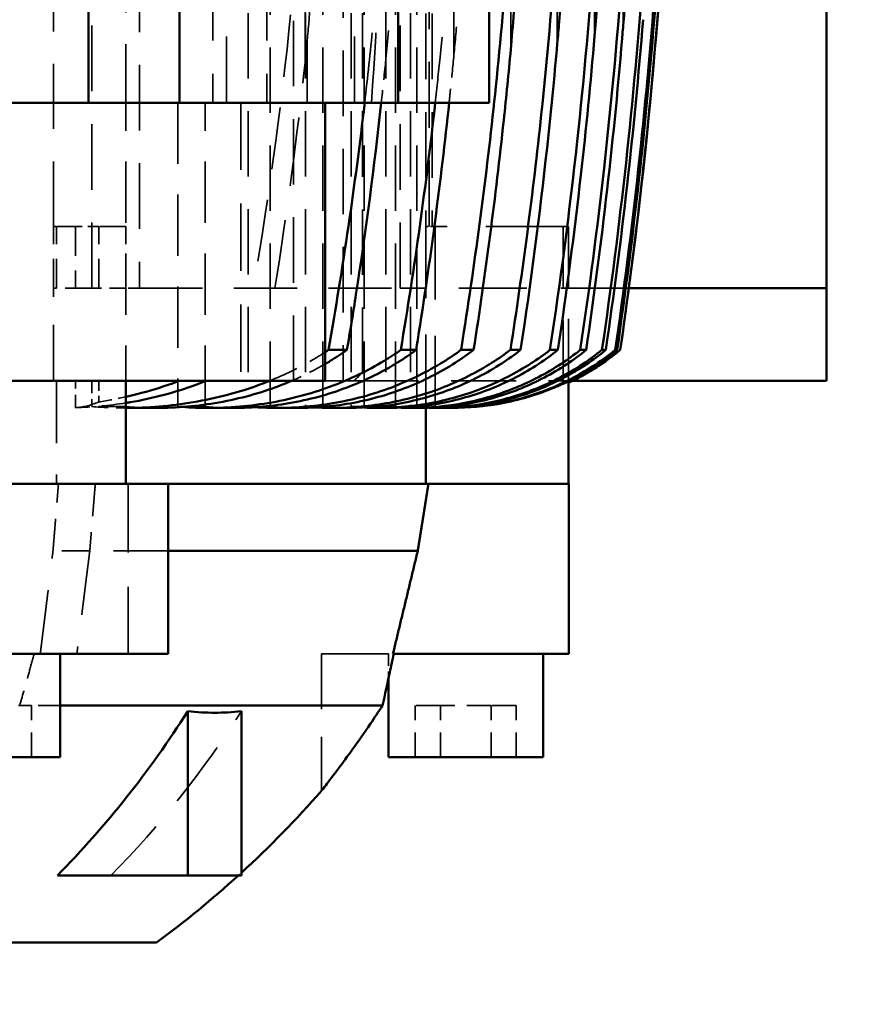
# Model space of a CAD drawing. Header units: millimetres. Extents: x -34725 to 178350, y -13707 to 126150.
# Tile 142 of 256: x 45439 to 45605, y 8165 to 8356. Entities that reach past the tile are written whole.
import ezdxf

# ---------------------------------------------------------------- set-up
doc = ezdxf.new("R2010")
doc.units = ezdxf.units.MM
doc.linetypes.add('DASHED', pattern=[0.75, 0.5, -0.25])
doc.layers.get('Defpoints').update_dxf_attribs({"linetype": 'CONTINUOUS'})
for name, color, linetype, lineweight in [('AM_0', 7, 'CONTINUOUS', 50), ('AM_5', 3, 'CONTINUOUS', 25), ('P-AM_0', 7, 'CONTINUOUS', 50), ('Sichtbar (ISO)', 7, 'CONTINUOUS', 50), ('Verdeckt (ISO)', 7, 'DASHED', 35)]:
    doc.layers.add(name, color=color, linetype=linetype, lineweight=lineweight)
doc.styles.get("Standard").update_dxf_attribs({"font": 'isocp.shx'})
doc.dimstyles.new('AM_ISO', dxfattribs={"dimtxt": 3.5, "dimasz": 2.5, "dimexe": 2, "dimexo": 1, "dimgap": 0.6, "dimtad": 1, "dimdsep": 46, "dimtxsty": 'Standard', "dimcen": 0, "dimclrd": 256, "dimclre": 256, "dimclrt": 2, "dimadec": 0, "dimazin": 2, "dimtp": 0.1, "dimtm": 0.1, "dimtfac": 0.71, "dimtmove": 0, "dimatfit": 3, "dimfxl": 1, "dimtfill": 1, "dimtfillclr": 256, "dimlwd": -1, "dimlwe": -1, "dimarcsym": 0})

# ---------------------------------------------------------------- blocks, each defined once
blk = doc.blocks.new('*D66')
at = {"layer": 'AM_5', "transparency": 16777216}
for p, q in [((42676.9, 5358.19), (42676.9, 9633.73)), ((49596.9, 4508.19), (49596.9, 9633.73)), ((43051.9, 9333.73), (49221.9, 9333.73))]:
    blk.add_line(p, q, dxfattribs=at)
for points in [[(43051.9, 9396.23), (43051.9, 9271.23), (42676.9, 9333.73)], [(49221.9, 9396.23), (49221.9, 9271.23), (49596.9, 9333.73)]]:
    blk.add_solid(points, dxfattribs=at)
at = {"layer": 'Defpoints', "color": 0, "transparency": 16777216}
for p in [(49596.9, 9333.73), (42676.9, 5208.19), (49596.9, 4358.19)]:
    blk.add_point(p, dxfattribs=at)
at = {"layer": 'AM_5', "color": 2, "transparency": 16777216, "insert": (47122.13, 9817.38), "char_height": 525, "attachment_point": 5, "bg_fill": 3, "box_fill_scale": 1.1, "bg_fill_color": 256, "bg_fill_true_color": 13158600, "bg_fill_transparency": 0}
blk.add_mtext('6920', dxfattribs=at)
blk = doc.blocks.new('A$C5cacc3fa')
at = {"layer": 'Sichtbar (ISO)'}
for p, q in [((-1547.33, -2628.79), (-1547.33, -2108.79)), ((-1438.33, -2661.53), (-1438.33, -2576.68)), ((-1511.33, -2580.06), (-1511.33, -2610.06)), ((-1384.33, -2580.21), (-1384.33, -2615.57)), ((-1491.33, -2595.72), (-1491.33, -2630.47)), ((-1458.33, -2595.72), (-1458.33, -2630.47)), ((-1534.33, -2634.86), (-1534.33, -2609.56)), ((-1491.33, -2610.06), (-1511.33, -2610.06)), ((-1501.33, -2672.66), (-1501.33, -2610.06)), ((-1384.33, -2615.57), (-1354.33, -2615.57)), ((-1384.33, -2633.25), (-1384.33, -2615.57)), ((-1458.33, -2622.85), (-1438.33, -2622.85)), ((-1443.57, -2622.85), (-1443.57, -2628.7)), ((-1491.33, -2631.05), (-1491.33, -2630.47)), ((-1458.33, -2631.05), (-1491.33, -2631.05)), ((-1471.33, -2679.48), (-1471.33, -2631.05)), ((-1458.33, -2630.47), (-1458.33, -2631.05)), ((-1458.33, -2681.54), (-1458.33, -2631.05)), ((-1354.33, -2633.25), (-1384.33, -2633.25)), ((-1384.33, -2633.25), (-1384.33, -2675.67)), ((-1502.43, -2634.86), (-1534.33, -2634.86)), ((-1534.33, -2634.86), (-1534.33, -2645.25)), ((-1443.57, -2638.85), (-1443.57, -2643.79)), ((-1534.33, -2645.25), (-1502.43, -2645.25)), ((-1443.57, -2652.22), (-1443.57, -2656.2)), ((-1438.33, -2661.53), (-1384.33, -2661.53)), ((-1432.33, -2665.75), (-1432.33, -2662.15)), ((-1443.57, -2663.1), (-1443.57, -2666.25)), ((-1443.57, -2671.75), (-1443.57, -2674.19)), ((-1511.33, -2673.79), (-1511.33, -2703.79)), ((-1496.13, -2673.79), (-1511.33, -2673.79)), ((-1491.33, -2674.66), (-1491.33, -2707.31)), ((-1432.33, -2679.18), (-1432.33, -2676.18)), ((-1384.33, -2675.67), (-1354.33, -2675.67)), ((-1384.33, -2675.67), (-1384.33, -2693.35)), ((-1443.57, -2678.38), (-1443.57, -2680.15)), ((-1458.33, -2681.04), (-1443.56, -2681.04)), ((-1458.33, -2681.54), (-1458.33, -2707.31)), ((-1443.57, -2683.11), (-1443.57, -2684.27)), ((-1443.57, -2686.02), (-1443.57, -2686.09)), ((-1432.33, -2690.33), (-1432.33, -2687.87)), ((-1384.33, -2693.35), (-1354.33, -2693.35)), ((-1432.33, -2699.44), (-1432.33, -2697.46)), ((-1491.33, -2703.79), (-1511.33, -2703.79)), ((-1432.33, -2706.69), (-1432.33, -2705.14)), ((-1491.33, -2708.79), (-1491.33, -2707.31)), ((-1458.33, -2707.31), (-1458.33, -2708.79)), ((-1458.33, -2708.79), (-1491.33, -2708.79)), ((-1458.33, -2708.74), (-1438.4, -2708.74)), ((-1438.33, -2709.49), (-1438.33, -2758.79)), ((-1432.33, -2712.17), (-1432.33, -2711.03)), ((-1432.33, -2715.98), (-1432.33, -2715.23)), ((-1432.33, -2718.17), (-1432.33, -2717.8)), ((-1432.33, -2718.79), (-1432.33, -2718.78)), ((-1420.33, -2758.79), (-1420.33, -2720.46)), ((-1420.33, -2758.79), (-1438.33, -2758.79)), ((-1354.33, -2758.79), (-1420.33, -2758.79))]:
    blk.add_line(p, q, dxfattribs=at)
for centre, radius, start, end in [((-1386.29, -2510.19), 200, 216.3718, 222.2528), ((-1386.29, -2510.19), 200, 222.4782, 228.8529), ((-1393.57, -2687.2), 50, 205.5159, 219.1802), ((-1288.7, -1729.16), 1000, 261.74227, 266.23719)]:
    blk.add_arc(centre, radius, start, end, dxfattribs=at)
for centre, major_axis, ratio, start_param, end_param in [((-1386.15, -2489.38), (200.12, 0.54), 0.892867, 3.876238, 4.089934), ((-1291.57, -1802.99), (952.53, -39.52), 0.964607, 4.604185, 4.670098), ((-1289.91, -1805.02), (952.45, -17.64), 0.966525, 4.580221, 4.657172), ((-1288.94, -1748.11), (987.33, -12.82), 0.990744, 4.579518, 4.644874), ((-1288.8, -1757.05), (982.95, -4.2), 0.98801, 4.570076, 4.642083), ((-1288.7, -1729.45), (-999.71, 0), 0.999383, 1.42663, 1.49306)]:
    blk.add_ellipse(centre, major_axis=major_axis, ratio=ratio, start_param=start_param, end_param=end_param, dxfattribs=at)
for points, knots in [([(-1443.57, -2622.85), (-1443.56, -2626.98), (-1443.22, -2631.48), (-1442.09, -2638.17), (-1441.6, -2640.41), (-1440.45, -2644.75), (-1439.78, -2646.85), (-1438.83, -2649.45), (-1438.59, -2650.08), (-1438.33, -2650.71)], [25.999518, 25.999518, 25.999518, 25.999518, 27.234075, 27.234075, 27.864506, 27.864506, 28.494936, 28.494936, 28.694616, 28.694616, 28.694616, 28.694616]), ([(-1438.33, -2638.38), (-1438.59, -2637.72), (-1438.84, -2637.08), (-1439.8, -2634.48), (-1440.46, -2632.41), (-1441.61, -2628.11), (-1442.09, -2625.88), (-1442.52, -2623.38), (-1442.56, -2623.11), (-1442.6, -2622.85)], [5.590555, 5.590555, 5.590555, 5.590555, 5.795378, 5.795378, 6.420063, 6.420063, 7.044748, 7.044748, 7.118499, 7.118499, 7.118499, 7.118499]), ([(-1441.41, -2622.85), (-1441.25, -2623.56), (-1441.08, -2624.26), (-1440.29, -2627.37), (-1439.58, -2629.7), (-1438.65, -2632.32), (-1438.49, -2632.76), (-1438.33, -2633.2)], [-6.787308, -6.787308, -6.787308, -6.787308, -6.585133, -6.585133, -5.887451, -5.887451, -5.749916, -5.749916, -5.749916, -5.749916]), ([(-1438.33, -2654.98), (-1438.67, -2654.19), (-1438.98, -2653.41), (-1439.96, -2650.85), (-1440.59, -2648.94), (-1441.68, -2644.98), (-1442.14, -2642.94), (-1443.24, -2636.75), (-1443.57, -2632.54), (-1443.57, -2628.7)], [5.481728, 5.481728, 5.481728, 5.481728, 5.728703, 5.728703, 6.305019, 6.305019, 6.881335, 6.881335, 8.033967, 8.033967, 8.033967, 8.033967]), ([(-1502.43, -2634.86), (-1502.64, -2636.63), (-1502.74, -2638.37), (-1502.74, -2640.06), (-1502.74, -2641.75), (-1502.64, -2643.48), (-1502.43, -2645.25)], [79.909855, 79.909855, 79.909855, 79.909855, 81.032581, 81.032581, 81.032581, 82.155307, 82.155307, 82.155307, 82.155307]), ([(-1443.39, -2633.74), (-1443.51, -2635.49), (-1443.57, -2637.2), (-1443.57, -2642.73), (-1443.24, -2646.98), (-1442.14, -2653.23), (-1441.67, -2655.3), (-1440.57, -2659.3), (-1439.94, -2661.23), (-1438.02, -2666.29), (-1436.39, -2669.73), (-1433.76, -2674.07), (-1433.06, -2675.14), (-1432.33, -2676.18)], [24.315911, 24.315911, 24.315911, 24.315911, 24.811305, 24.811305, 25.975779, 25.975779, 26.558017, 26.558017, 27.140254, 27.140254, 28.181897, 28.181897, 28.534964, 28.534964, 28.534964, 28.534964]), ([(-1432.33, -2679.18), (-1433.14, -2678.07), (-1433.92, -2676.92), (-1436.59, -2672.65), (-1438.2, -2669.35), (-1440.07, -2664.56), (-1440.68, -2662.77), (-1441.74, -2659.06), (-1442.18, -2657.15), (-1443.25, -2651.34), (-1443.57, -2647.4), (-1443.57, -2643.79)], [4.291323, 4.291323, 4.291323, 4.291323, 4.673366, 4.673366, 5.677236, 5.677236, 6.218348, 6.218348, 6.759459, 6.759459, 7.841683, 7.841683, 7.841683, 7.841683]), ([(-1443.43, -2647.98), (-1443.53, -2649.43), (-1443.57, -2650.85), (-1443.57, -2655.86), (-1443.25, -2659.85), (-1442.18, -2665.71), (-1441.73, -2667.65), (-1440.67, -2671.4), (-1440.06, -2673.2), (-1438.18, -2678.03), (-1436.56, -2681.35), (-1433.9, -2685.63), (-1433.13, -2686.77), (-1432.33, -2687.87)], [23.588035, 23.588035, 23.588035, 23.588035, 24.000146, 24.000146, 25.093345, 25.093345, 25.639945, 25.639945, 26.186544, 26.186544, 27.195582, 27.195582, 27.57376, 27.57376, 27.57376, 27.57376]), ([(-1432.33, -2690.33), (-1433.2, -2689.19), (-1434.03, -2687.99), (-1436.73, -2683.77), (-1438.33, -2680.57), (-1440.8, -2674.35), (-1441.87, -2670.74), (-1443.25, -2663.38), (-1443.57, -2659.63), (-1443.57, -2656.2)], [4.258321, 4.258321, 4.258321, 4.258321, 4.658724, 4.658724, 5.637488, 5.637488, 6.667564, 6.667564, 7.69764, 7.69764, 7.69764, 7.69764]), ([(-1443.47, -2659.63), (-1443.54, -2660.81), (-1443.57, -2661.97), (-1443.57, -2666.56), (-1443.25, -2670.35), (-1441.86, -2677.78), (-1440.79, -2681.42), (-1438.3, -2687.68), (-1436.7, -2690.9), (-1434.01, -2695.14), (-1433.19, -2696.32), (-1432.33, -2697.46)], [23.074921, 23.074921, 23.074921, 23.074921, 23.412877, 23.412877, 24.452527, 24.452527, 25.492176, 25.492176, 26.475618, 26.475618, 26.872651, 26.872651, 26.872651, 26.872651]), ([(-1517.89, -2660.79), (-1517.89, -2660.79), (-1517.85, -2660.82), (-1517.61, -2661.01), (-1517.29, -2661.26), (-1516.07, -2662.2), (-1514.93, -2663.07), (-1511.42, -2665.69), (-1508.52, -2667.8), (-1503.73, -2671.07), (-1502.56, -2671.85), (-1501.33, -2672.66)], [-68.664743, -68.664743, -68.664743, -68.664743, -68.090703, -68.090703, -66.920622, -66.920622, -64.965991, -64.965991, -61.964411, -61.964411, -61.07507, -61.07507, -61.07507, -61.07507]), ([(-1432.33, -2665.75), (-1433.07, -2664.7), (-1433.78, -2663.62), (-1434.66, -2662.19), (-1434.85, -2661.86), (-1435.04, -2661.53)], [4.335126, 4.335126, 4.335126, 4.335126, 4.692364, 4.692364, 4.7967431, 4.7967431, 4.7967431, 4.7967431]), ([(-1384.33, -2672.41), (-1396.69, -2671.05), (-1409.11, -2669.41), (-1425.13, -2666.94), (-1428.73, -2666.36), (-1432.33, -2665.75)], [209.788319, 209.788319, 209.788319, 209.788319, 213.269669, 213.269669, 214.277824, 214.277824, 214.277824, 214.277824]), ([(-1432.33, -2699.44), (-1433.24, -2698.27), (-1434.11, -2697.05), (-1436.83, -2692.86), (-1438.42, -2689.74), (-1440.85, -2683.71), (-1441.9, -2680.24), (-1443.26, -2673.17), (-1443.57, -2669.56), (-1443.57, -2666.25)], [4.233547, 4.233547, 4.233547, 4.233547, 4.647563, 4.647563, 5.607105, 5.607105, 6.59851, 6.59851, 7.589915, 7.589915, 7.589915, 7.589915]), ([(-1443.5, -2668.99), (-1443.55, -2669.93), (-1443.57, -2670.85), (-1443.57, -2675.08), (-1443.26, -2678.72), (-1441.89, -2685.85), (-1440.84, -2689.35), (-1438.4, -2695.42), (-1436.81, -2698.56), (-1434.1, -2702.75), (-1433.23, -2703.97), (-1432.33, -2705.14)], [22.711661, 22.711661, 22.711661, 22.711661, 22.981773, 22.981773, 23.981114, 23.981114, 24.980455, 24.980455, 25.943984, 25.943984, 26.355207, 26.355207, 26.355207, 26.355207]), ([(-1501.33, -2672.66), (-1499.2, -2673.12), (-1497.06, -2673.59), (-1493.73, -2674.32), (-1492.53, -2674.58), (-1491.33, -2674.84)], [2.7469945, 2.7469945, 2.7469945, 2.7469945, 3.3549461, 3.3549461, 3.6948918, 3.6948918, 3.6948918, 3.6948918]), ([(-1432.33, -2706.69), (-1433.27, -2705.5), (-1434.18, -2704.25), (-1436.91, -2700.09), (-1438.49, -2697.02), (-1440.89, -2691.13), (-1441.92, -2687.77), (-1443.26, -2680.9), (-1443.57, -2677.39), (-1443.57, -2674.19)], [4.215343, 4.215343, 4.215343, 4.215343, 4.639276, 4.639276, 5.584479, 5.584479, 6.547711, 6.547711, 7.510942, 7.510942, 7.510942, 7.510942]), ([(-1443.53, -2676.28), (-1443.56, -2676.99), (-1443.57, -2677.69), (-1443.57, -2681.61), (-1443.26, -2685.14), (-1441.92, -2692.05), (-1440.88, -2695.44), (-1438.47, -2701.36), (-1436.89, -2704.44), (-1434.16, -2708.6), (-1433.26, -2709.85), (-1432.33, -2711.03)], [22.460796, 22.460796, 22.460796, 22.460796, 22.667416, 22.667416, 23.63685, 23.63685, 24.606284, 24.606284, 25.554669, 25.554669, 25.976418, 25.976418, 25.976418, 25.976418]), ([(-1384.33, -2685.57), (-1399.59, -2683.95), (-1414.95, -2681.93), (-1430.99, -2679.39), (-1431.66, -2679.28), (-1432.33, -2679.18)], [219.43531, 219.43531, 219.43531, 219.43531, 223.745598, 223.745598, 223.932979, 223.932979, 223.932979, 223.932979]), ([(-1432.33, -2712.17), (-1433.29, -2710.97), (-1434.22, -2709.71), (-1436.96, -2705.57), (-1438.54, -2702.54), (-1440.92, -2696.75), (-1441.94, -2693.46), (-1443.26, -2686.73), (-1443.57, -2683.3), (-1443.57, -2680.15)], [4.202621, 4.202621, 4.202621, 4.202621, 4.633443, 4.633443, 5.568515, 5.568515, 6.512174, 6.512174, 7.455832, 7.455832, 7.455832, 7.455832]), ([(-1443.55, -2681.63), (-1443.56, -2682.13), (-1443.57, -2682.62), (-1443.57, -2686.26), (-1443.26, -2689.71), (-1441.94, -2696.47), (-1440.91, -2699.78), (-1438.53, -2705.59), (-1436.95, -2708.63), (-1434.21, -2712.77), (-1433.29, -2714.03), (-1432.33, -2715.23)], [22.299748, 22.299748, 22.299748, 22.299748, 22.445772, 22.445772, 23.393866, 23.393866, 24.341959, 24.341959, 25.27934, 25.27934, 25.7086, 25.7086, 25.7086, 25.7086]), ([(-1432.33, -2715.98), (-1433.31, -2714.77), (-1434.25, -2713.5), (-1437, -2709.38), (-1438.57, -2706.37), (-1440.94, -2700.65), (-1441.95, -2697.4), (-1443.27, -2690.76), (-1443.57, -2687.37), (-1443.57, -2684.27)], [4.19468, 4.19468, 4.19468, 4.19468, 4.629785, 4.629785, 5.558487, 5.558487, 6.489974, 6.489974, 7.421461, 7.421461, 7.421461, 7.421461]), ([(-1443.56, -2685.14), (-1443.57, -2685.44), (-1443.57, -2685.73), (-1443.57, -2689.13), (-1443.27, -2692.53), (-1441.95, -2699.19), (-1440.93, -2702.45), (-1438.56, -2708.19), (-1436.99, -2711.2), (-1434.24, -2715.33), (-1433.3, -2716.6), (-1432.33, -2717.8)], [22.214901, 22.214901, 22.214901, 22.214901, 22.302065, 22.302065, 23.236213, 23.236213, 24.17036, 24.17036, 25.100459, 25.100459, 25.534628, 25.534628, 25.534628, 25.534628]), ([(-1443.57, -2686.09), (-1443.57, -2689.3), (-1443.26, -2692.82), (-1441.89, -2699.72), (-1440.84, -2703.1), (-1439.53, -2706.23), (-1439.47, -2706.37), (-1439.41, -2706.52)], [23.001696, 23.001696, 23.001696, 23.001696, 24.002918, 24.002918, 25.00414, 25.00414, 25.052389, 25.052389, 25.052389, 25.052389]), ([(-1432.33, -2687.87), (-1431.15, -2688.06), (-1429.97, -2688.25), (-1412.88, -2690.94), (-1396.96, -2693.01), (-1372.18, -2695.56), (-1363.22, -2696.35), (-1354.33, -2696.99)], [55.80813, 55.80813, 55.80813, 55.80813, 56.138216, 56.138216, 60.601809, 60.601809, 63.142892, 63.142892, 63.142892, 63.142892]), ([(-1374.01, -2697.53), (-1378.58, -2697.11), (-1383.16, -2696.66), (-1402.54, -2694.59), (-1417.43, -2692.65), (-1432.33, -2690.33)], [226.971388, 226.971388, 226.971388, 226.971388, 228.269202, 228.269202, 232.453557, 232.453557, 232.453557, 232.453557]), ([(-1432.33, -2697.46), (-1417.05, -2699.85), (-1401.78, -2701.85), (-1375.79, -2704.6), (-1365.02, -2705.54), (-1354.33, -2706.3)], [58.598682, 58.598682, 58.598682, 58.598682, 62.888272, 62.888272, 65.948371, 65.948371, 65.948371, 65.948371]), ([(-1354.33, -2698.95), (-1358.53, -2698.72), (-1362.7, -2698.45), (-1369.37, -2697.94), (-1371.8, -2697.73), (-1374.01, -2697.53)], [-2.1486249, -2.1486249, -2.1486249, -2.1486249, -1.9958878, -1.9958878, -1.8966406, -1.8966406, -1.8966406, -1.8966406]), ([(-1372.82, -2706.57), (-1379.56, -2705.98), (-1386.32, -2705.31), (-1406.13, -2703.14), (-1419.22, -2701.43), (-1432.33, -2699.44)], [234.349877, 234.349877, 234.349877, 234.349877, 236.269992, 236.269992, 239.956343, 239.956343, 239.956343, 239.956343]), ([(-1432.33, -2705.14), (-1418.81, -2707.2), (-1405.31, -2708.96), (-1379.28, -2711.79), (-1366.75, -2712.9), (-1354.33, -2713.76)], [61.077662, 61.077662, 61.077662, 61.077662, 64.878046, 64.878046, 68.442295, 68.442295, 68.442295, 68.442295]), ([(-1439.41, -2706.52), (-1439.29, -2706.81), (-1439.17, -2707.08), (-1439, -2707.47), (-1438.95, -2707.59), (-1438.9, -2707.7)], [-1.3736159, -1.3736159, -1.3736159, -1.3736159, -1.2765584, -1.2765584, -1.2291091, -1.2291091, -1.2291091, -1.2291091]), ([(-1432.33, -2718.17), (-1433.31, -2716.96), (-1434.26, -2715.69), (-1436.59, -2712.21), (-1437.85, -2709.93), (-1438.9, -2707.7)], [4.191098, 4.191098, 4.191098, 4.191098, 4.628131, 4.628131, 5.3424, 5.3424, 5.3424, 5.3424]), ([(-1371.45, -2713.8), (-1380.37, -2713.04), (-1389.33, -2712.16), (-1409.62, -2709.86), (-1420.97, -2708.38), (-1432.33, -2706.69)], [240.661234, 240.661234, 240.661234, 240.661234, 243.207295, 243.207295, 246.408875, 246.408875, 246.408875, 246.408875]), ([(-1354.33, -2707.91), (-1354.63, -2707.89), (-1354.93, -2707.87), (-1359.7, -2707.6), (-1364.25, -2707.28), (-1370.11, -2706.81), (-1371.5, -2706.69), (-1372.82, -2706.57)], [-1.9856384, -1.9856384, -1.9856384, -1.9856384, -1.9754663, -1.9754663, -1.8222953, -1.8222953, -1.7712616, -1.7712616, -1.7712616, -1.7712616]), ([(-1438.69, -2708.74), (-1437.68, -2710.83), (-1436.49, -2712.96), (-1434.26, -2716.29), (-1433.31, -2717.57), (-1432.33, -2718.78)], [-5.296477, -5.296477, -5.296477, -5.296477, -4.628399, -4.628399, -4.191678, -4.191678, -4.191678, -4.191678]), ([(-1432.33, -2711.03), (-1420.53, -2712.79), (-1408.75, -2714.33), (-1383.51, -2717.16), (-1370.07, -2718.38), (-1356.75, -2719.32)], [63.228009, 63.228009, 63.228009, 63.228009, 66.550244, 66.550244, 70.375687, 70.375687, 70.375687, 70.375687]), ([(-1354.33, -2715.03), (-1355.74, -2714.95), (-1357.15, -2714.86), (-1363.35, -2714.46), (-1367.66, -2714.13), (-1371.45, -2713.8)], [-2.1356081, -2.1356081, -2.1356081, -2.1356081, -2.1006408, -2.1006408, -1.9796323, -1.9796323, -1.9796323, -1.9796323]), ([(-1432.33, -2718.78), (-1425.56, -2719.76), (-1418.79, -2720.67), (-1396.02, -2723.5), (-1380.08, -2725.09), (-1364.27, -2726.29)], [-259.866765, -259.866765, -259.866765, -259.866765, -257.948299, -257.948299, -253.39736, -253.39736, -253.39736, -253.39736]), ([(-1354.33, -2720.44), (-1355.96, -2720.34), (-1357.57, -2720.23), (-1363.11, -2719.86), (-1366.7, -2719.59), (-1369.92, -2719.32)], [-2.7866276, -2.7866276, -2.7866276, -2.7866276, -2.6890606, -2.6890606, -2.4448531, -2.4448531, -2.4448531, -2.4448531])]:
    blk.add_open_spline(points, degree=3, knots=knots, dxfattribs=at)
for points in [[(-1432.74, -2661.53), (-1432.6, -2661.74), (-1432.47, -2661.94), (-1432.33, -2662.15)], [(-1432.33, -2662.15), (-1416.33, -2664.98), (-1400.28, -2667.33), (-1384.33, -2669.19)], [(-1432.33, -2676.18), (-1416.31, -2678.88), (-1400.26, -2681.11), (-1384.33, -2682.88)]]:
    blk.add_open_spline(points, degree=3, dxfattribs=at)
for points, weights in [([(-1491.33, -2674.66), (-1481.42, -2677.05), (-1471.33, -2679.48)], [1, 1.0000324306, 1]), ([(-1471.33, -2679.48), (-1464.85, -2680.5), (-1458.33, -2681.54)], [1, 1.00000581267, 1])]:
    blk.add_rational_spline(points, weights, degree=2, dxfattribs=at)
at = {"layer": 'Verdeckt (ISO)', "ltscale": 9.347156}
for p, q in [((-1501.33, -2604.54), (-1501.33, -2602)), ((-1501.33, -2683.88), (-1501.33, -2678.97)), ((-1501.33, -2693.7), (-1501.33, -2683.88)), ((-1501.33, -2698.6), (-1501.33, -2693.7))]:
    blk.add_line(p, q, dxfattribs=at)
at = {"layer": 'Verdeckt (ISO)', "ltscale": 9.523383}
for p, q in [((-1511.33, -2604.54), (-1501.33, -2604.54)), ((-1511.33, -2678.97), (-1501.33, -2678.97)), ((-1511.33, -2683.88), (-1501.33, -2683.88)), ((-1511.33, -2693.7), (-1501.33, -2693.7)), ((-1511.33, -2698.6), (-1501.33, -2698.6))]:
    blk.add_line(p, q, dxfattribs=at)
at = {"layer": 'Verdeckt (ISO)', "ltscale": 8.435425}
blk.add_line((-1501.33, -2610.06), (-1501.33, -2604.54), dxfattribs=at)
at = {"layer": 'Verdeckt (ISO)', "ltscale": 10.867478}
blk.add_line((-1471.33, -2615.83), (-1471.33, -2608.69), dxfattribs=at)
at = {"layer": 'Verdeckt (ISO)', "ltscale": 24.189648}
for p, q in [((-1438.33, -2609.39), (-1458.33, -2609.39)), ((-1354.33, -2658), (-1384.33, -2658))]:
    blk.add_line(p, q, dxfattribs=at)
at = {"layer": 'Verdeckt (ISO)', "ltscale": 21.770681}
blk.add_line((-1438.33, -2608.79), (-1420.33, -2608.79), dxfattribs=at)
at = {"layer": 'Verdeckt (ISO)', "ltscale": 0.803168}
blk.add_line((-1420.33, -2609.39), (-1420.33, -2608.79), dxfattribs=at)
at = {"layer": 'Verdeckt (ISO)', "ltscale": 11.42808}
for p, q in [((-1420.33, -2608.79), (-1408.33, -2608.79)), ((-1420.33, -2609.39), (-1408.33, -2609.39)), ((-1408.33, -2613.05), (-1420.33, -2613.05)), ((-1420.33, -2617.59), (-1408.33, -2617.59)), ((-1420.33, -2622.85), (-1408.33, -2622.85))]:
    blk.add_line(p, q, dxfattribs=at)
at = {"layer": 'Verdeckt (ISO)', "ltscale": 10.371531}
blk.add_line((-1420.33, -2616.22), (-1420.33, -2609.39), dxfattribs=at)
at = {"layer": 'Verdeckt (ISO)', "ltscale": 25.226345}
blk.add_line((-1408.33, -2608.79), (-1262.33, -2608.79), dxfattribs=at)
at = {"layer": 'Verdeckt (ISO)', "ltscale": 0.884297}
blk.add_line((-1408.33, -2609.39), (-1408.33, -2608.79), dxfattribs=at)
at = {"layer": 'Verdeckt (ISO)', "ltscale": 7.059769}
blk.add_line((-1408.33, -2613.05), (-1408.33, -2609.39), dxfattribs=at)
at = {"layer": 'Verdeckt (ISO)', "ltscale": 4.952243}
blk.add_line((-1443.53, -2613.05), (-1438.33, -2613.05), dxfattribs=at)
at = {"layer": 'Verdeckt (ISO)', "ltscale": 4.322646}
blk.add_line((-1408.33, -2617.59), (-1408.33, -2613.05), dxfattribs=at)
at = {"layer": 'Verdeckt (ISO)', "ltscale": 21.292391}
blk.add_line((-1471.33, -2631.05), (-1471.33, -2615.83), dxfattribs=at)
at = {"layer": 'Verdeckt (ISO)', "ltscale": 10.461018}
blk.add_line((-1443.33, -2622.81), (-1443.33, -2616.22), dxfattribs=at)
at = {"layer": 'Verdeckt (ISO)', "ltscale": 4.761642}
blk.add_line((-1438.33, -2616.22), (-1443.33, -2616.22), dxfattribs=at)
at = {"layer": 'Verdeckt (ISO)', "ltscale": 6.281634}
blk.add_line((-1420.33, -2622.81), (-1420.33, -2616.22), dxfattribs=at)
at = {"layer": 'Verdeckt (ISO)', "ltscale": 25.479761}
for p, q in [((-1420.33, -2616.22), (-1262.33, -2616.22)), ((-1262.33, -2625.46), (-1420.33, -2625.46)), ((-1420.33, -2676.06), (-1262.33, -2676.06))]:
    blk.add_line(p, q, dxfattribs=at)
at = {"layer": 'Verdeckt (ISO)', "ltscale": 3.893191}
blk.add_line((-1438.33, -2617.59), (-1442.42, -2617.59), dxfattribs=at)
at = {"layer": 'Verdeckt (ISO)', "ltscale": 9.366663}
blk.add_line((-1408.33, -2622.45), (-1408.33, -2617.59), dxfattribs=at)
at = {"layer": 'Verdeckt (ISO)', "ltscale": 26.608612}
blk.add_line((-1458.33, -2623.27), (-1491.33, -2623.27), dxfattribs=at)
at = {"layer": 'Verdeckt (ISO)', "ltscale": 0.415651}
blk.add_line((-1443.57, -2622.59), (-1443.57, -2622.85), dxfattribs=at)
at = {"layer": 'Verdeckt (ISO)', "ltscale": 23.786486}
for p, q in [((-1443.33, -2622.81), (-1384.33, -2622.81)), ((-1384.33, -2632.91), (-1443.33, -2632.91)), ((-1443.33, -2638.21), (-1384.33, -2638.21))]:
    blk.add_line(p, q, dxfattribs=at)
at = {"layer": 'Verdeckt (ISO)', "ltscale": 4.352851}
blk.add_line((-1420.33, -2625.46), (-1420.33, -2622.81), dxfattribs=at)
at = {"layer": 'Verdeckt (ISO)', "ltscale": 1.495845}
blk.add_line((-1408.33, -2622.45), (-1408.33, -2622.85), dxfattribs=at)
at = {"layer": 'Verdeckt (ISO)', "ltscale": 24.592808}
blk.add_line((-1262.33, -2622.81), (-1384.33, -2622.81), dxfattribs=at)
at = {"layer": 'Verdeckt (ISO)', "ltscale": 24.47864}
blk.add_line((-1420.33, -2625.46), (-1420.33, -2676.06), dxfattribs=at)
at = {"layer": 'Verdeckt (ISO)', "ltscale": 9.607464}
blk.add_line((-1443.33, -2638.21), (-1443.33, -2632.91), dxfattribs=at)
at = {"layer": 'Verdeckt (ISO)', "ltscale": 25.710138}
for p, q in [((-1012.33, -2639.7), (-1384.33, -2639.7)), ((-1384.33, -2642.37), (-1012.33, -2642.37)), ((-1012.33, -2650.2), (-1384.33, -2650.2)), ((-1384.33, -2667.21), (-1012.33, -2667.21))]:
    blk.add_line(p, q, dxfattribs=at)
at = {"layer": 'Verdeckt (ISO)', "ltscale": 25.349762}
for p, q in [((-416.33, -2646.59), (-1443.33, -2646.59)), ((-1443.33, -2650.84), (-416.33, -2650.84)), ((-416.33, -2657.7), (-1443.33, -2657.7)), ((-1443.33, -2661.06), (-416.33, -2661.06)), ((-416.33, -2666.53), (-1443.33, -2666.53)), ((-1443.33, -2669.11), (-416.33, -2669.11)), ((-416.33, -2673.28), (-1443.33, -2673.28)), ((-1443.33, -2675.17), (-416.33, -2675.17)), ((-416.33, -2678.1), (-1443.33, -2678.1)), ((-1443.33, -2679.33), (-416.33, -2679.33))]:
    blk.add_line(p, q, dxfattribs=at)
at = {"layer": 'Verdeckt (ISO)', "ltscale": 8.994848}
blk.add_line((-1443.33, -2650.84), (-1443.33, -2646.59), dxfattribs=at)
at = {"layer": 'Verdeckt (ISO)', "ltscale": 26.124819}
blk.add_line((-1384.33, -2645.13), (-1438.33, -2645.13), dxfattribs=at)
at = {"layer": 'Verdeckt (ISO)', "ltscale": 25.411861}
for p, q in [((-1438.33, -2655.37), (-440.33, -2655.37)), ((-440.33, -2664.98), (-1438.33, -2664.98))]:
    blk.add_line(p, q, dxfattribs=at)
at = {"layer": 'Verdeckt (ISO)', "ltscale": 8.547176}
blk.add_line((-1443.33, -2661.06), (-1443.33, -2657.7), dxfattribs=at)
at = {"layer": 'Verdeckt (ISO)', "ltscale": 25.101225}
blk.add_line((-1376.47, -2657.61), (-1262.33, -2657.61), dxfattribs=at)
at = {"layer": 'Verdeckt (ISO)', "ltscale": 21.417301}
blk.add_line((-1491.33, -2660.79), (-1517.89, -2660.79), dxfattribs=at)
at = {"layer": 'Verdeckt (ISO)', "ltscale": 26.043617}
blk.add_line((-1491.33, -2660.79), (-1491.33, -2674.66), dxfattribs=at)
at = {"layer": 'Verdeckt (ISO)', "ltscale": 6.451861}
blk.add_line((-1438.33, -2661.53), (-1438.33, -2664.98), dxfattribs=at)
at = {"layer": 'Verdeckt (ISO)', "ltscale": 0.336796}
blk.add_line((-1438.33, -2664.98), (-1438.33, -2665.33), dxfattribs=at)
at = {"layer": 'Verdeckt (ISO)', "ltscale": 3.310283}
blk.add_line((-1438.33, -2665.33), (-1438.33, -2667.03), dxfattribs=at)
at = {"layer": 'Verdeckt (ISO)', "ltscale": 8.220131}
blk.add_line((-1443.33, -2669.11), (-1443.33, -2666.53), dxfattribs=at)
at = {"layer": 'Verdeckt (ISO)', "ltscale": 25.237089}
blk.add_line((-1438.33, -2667.03), (-1438.33, -2709.49), dxfattribs=at)
at = {"layer": 'Verdeckt (ISO)', "ltscale": 25.3717}
blk.add_line((-1436.75, -2668.75), (-440.33, -2668.75), dxfattribs=at)
at = {"layer": 'Verdeckt (ISO)', "ltscale": 7.986618}
blk.add_line((-1443.33, -2675.17), (-1443.33, -2673.28), dxfattribs=at)
at = {"layer": 'Verdeckt (ISO)', "ltscale": 23.357166}
blk.add_line((-1375.85, -2673.3), (-1337.23, -2673.3), dxfattribs=at)
at = {"layer": 'Verdeckt (ISO)', "ltscale": 4.575207}
blk.add_line((-1491.33, -2673.79), (-1496.13, -2673.79), dxfattribs=at)
at = {"layer": 'Verdeckt (ISO)', "ltscale": 26.38662}
blk.add_line((-1420.33, -2720.46), (-1420.33, -2676.06), dxfattribs=at)
at = {"layer": 'Verdeckt (ISO)', "ltscale": 7.829767}
blk.add_line((-1443.33, -2679.33), (-1443.33, -2678.1), dxfattribs=at)
at = {"layer": 'Verdeckt (ISO)', "ltscale": 28.410173}
blk.add_line((-1443.56, -2681.04), (-1408.33, -2681.04), dxfattribs=at)
at = {"layer": 'Verdeckt (ISO)', "ltscale": 1.829926}
blk.add_line((-1408.33, -2682.89), (-1408.33, -2681.04), dxfattribs=at)
at = {"layer": 'Verdeckt (ISO)', "ltscale": 25.518749}
for p, q in [((-448.33, -2681.08), (-1408.33, -2681.08)), ((-1408.33, -2681.69), (-448.33, -2681.69)), ((-448.33, -2682.26), (-1408.33, -2682.26))]:
    blk.add_line(p, q, dxfattribs=at)
at = {"layer": 'Verdeckt (ISO)', "ltscale": 28.338135}
blk.add_line((-1408.33, -2682.89), (-1443.47, -2682.89), dxfattribs=at)
at = {"layer": 'Verdeckt (ISO)', "ltscale": 30.0268}
blk.add_line((-1408.33, -2707.7), (-1408.33, -2682.89), dxfattribs=at)
at = {"layer": 'Verdeckt (ISO)', "ltscale": 26.441158}
blk.add_line((-1375.02, -2686.51), (-1342.23, -2686.51), dxfattribs=at)
at = {"layer": 'Verdeckt (ISO)', "ltscale": 22.144855}
blk.add_line((-1374.01, -2697.53), (-1346.54, -2697.53), dxfattribs=at)
at = {"layer": 'Verdeckt (ISO)', "ltscale": 24.646877}
blk.add_line((-1438.9, -2707.7), (-1408.33, -2707.7), dxfattribs=at)
at = {"layer": 'Verdeckt (ISO)', "ltscale": 2.453624}
blk.add_line((-1408.33, -2707.7), (-1408.33, -2708.74), dxfattribs=at)
at = {"layer": 'Verdeckt (ISO)', "ltscale": 27.190226}
blk.add_line((-1372.82, -2706.57), (-1350.33, -2706.57), dxfattribs=at)
at = {"layer": 'Verdeckt (ISO)', "ltscale": 24.244341}
blk.add_line((-1438.4, -2708.74), (-1408.33, -2708.74), dxfattribs=at)
at = {"layer": 'Verdeckt (ISO)', "ltscale": 21.457211}
blk.add_line((-1371.45, -2713.8), (-1353.71, -2713.8), dxfattribs=at)
at = {"layer": 'Verdeckt (ISO)', "ltscale": 12.544397}
blk.add_line((-1369.92, -2719.32), (-1356.75, -2719.32), dxfattribs=at)
at = {"layer": 'Verdeckt (ISO)', "ltscale": 0.749319}
blk.add_arc((-1386.29, -2510.19), 200, 222.2528, 222.4782, dxfattribs=at)
at = {"layer": 'Verdeckt (ISO)', "ltscale": 25.861143}
blk.add_ellipse((-1386.15, -2499.76), major_axis=(200.12, 0.54), ratio=0.892867, start_param=3.876238, end_param=4.089934, dxfattribs=at)
at = {"layer": 'Verdeckt (ISO)', "ltscale": 9.893517}
blk.add_open_spline([(-1491.33, -2605.03), (-1492.53, -2604.7), (-1493.73, -2604.37), (-1497.06, -2603.45), (-1499.2, -2602.84), (-1501.33, -2602.23)], degree=3, knots=[3.0150004, 3.0150004, 3.0150004, 3.0150004, 3.3549461, 3.3549461, 3.9628977, 3.9628977, 3.9628977, 3.9628977], dxfattribs=at)
at = {"layer": 'Verdeckt (ISO)', "ltscale": 24.930536}
blk.add_rational_spline([(-1491.33, -2606.22), (-1481.42, -2607.45), (-1471.33, -2608.69)], [1, 1.00003243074, 1], degree=2, dxfattribs=at)
at = {"layer": 'Verdeckt (ISO)', "ltscale": 12.546185}
blk.add_rational_spline([(-1471.33, -2608.69), (-1464.85, -2609.22), (-1458.33, -2609.75)], [1, 1.0000058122, 1], degree=2, dxfattribs=at)
at = {"layer": 'Verdeckt (ISO)', "ltscale": 24.952312}
blk.add_rational_spline([(-1471.33, -2615.83), (-1481.42, -2614.56), (-1491.33, -2613.32)], [1, 1.0000333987, 1], degree=2, dxfattribs=at)
at = {"layer": 'Verdeckt (ISO)', "ltscale": 9.385623}
blk.add_open_spline([(-1442.6, -2622.85), (-1443.13, -2619.55), (-1443.42, -2616.22), (-1443.53, -2613.05)], degree=3, dxfattribs=at)
at = {"layer": 'Verdeckt (ISO)', "ltscale": 8.814016}
blk.add_open_spline([(-1442.42, -2617.59), (-1442.47, -2617.46), (-1442.52, -2617.33), (-1443.11, -2615.8), (-1443.42, -2614.39), (-1443.53, -2613.05)], degree=3, knots=[-24.0768879, -24.0768879, -24.0768879, -24.0768879, -24.0029178, -24.0029178, -23.2152841, -23.2152841, -23.2152841, -23.2152841], dxfattribs=at)
at = {"layer": 'Verdeckt (ISO)', "ltscale": 12.550978}
blk.add_rational_spline([(-1458.33, -2616.9), (-1464.85, -2616.36), (-1471.33, -2615.83)], [1, 1.00000598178, 1], degree=2, dxfattribs=at)
at = {"layer": 'Verdeckt (ISO)', "ltscale": 6.321747}
blk.add_open_spline([(-1443.33, -2616.22), (-1443.49, -2618.4), (-1443.57, -2620.54), (-1443.57, -2622.67), (-1443.57, -2622.76), (-1443.57, -2622.85)], degree=3, knots=[25.3584056, 25.3584056, 25.3584056, 25.3584056, 25.9732142, 25.9732142, 25.9995178, 25.9995178, 25.9995178, 25.9995178], dxfattribs=at)
at = {"layer": 'Verdeckt (ISO)', "ltscale": 5.107971}
blk.add_open_spline([(-1442.42, -2617.59), (-1442.13, -2619.36), (-1441.8, -2621.12), (-1441.41, -2622.85)], degree=3, dxfattribs=at)
at = {"layer": 'Verdeckt (ISO)', "ltscale": 5.61998}
blk.add_open_spline([(-1443.57, -2628.7), (-1443.57, -2626.81), (-1443.49, -2624.83), (-1443.33, -2622.81)], degree=3, dxfattribs=at)
at = {"layer": 'Verdeckt (ISO)', "ltscale": 0.794827}
blk.add_open_spline([(-1443.33, -2632.91), (-1443.35, -2633.19), (-1443.37, -2633.47), (-1443.39, -2633.74)], degree=3, dxfattribs=at)
at = {"layer": 'Verdeckt (ISO)', "ltscale": 5.32908}
blk.add_open_spline([(-1443.57, -2643.79), (-1443.57, -2642), (-1443.49, -2640.12), (-1443.33, -2638.21)], degree=3, dxfattribs=at)
at = {"layer": 'Verdeckt (ISO)', "ltscale": 1.331659}
blk.add_open_spline([(-1443.33, -2646.59), (-1443.37, -2647.06), (-1443.4, -2647.52), (-1443.43, -2647.98)], degree=3, dxfattribs=at)
at = {"layer": 'Verdeckt (ISO)', "ltscale": 24.108482}
blk.add_open_spline([(-1331.25, -2657.61), (-1341.83, -2657.03), (-1352.53, -2656.24), (-1382.19, -2653.39), (-1401.29, -2650.85), (-1420.33, -2647.58)], degree=3, knots=[180.679923, 180.679923, 180.679923, 180.679923, 183.721082, 183.721082, 189.048106, 189.048106, 189.048106, 189.048106], dxfattribs=at)
at = {"layer": 'Verdeckt (ISO)', "ltscale": 5.114406}
blk.add_open_spline([(-1443.57, -2656.2), (-1443.57, -2654.48), (-1443.49, -2652.67), (-1443.33, -2650.84)], degree=3, dxfattribs=at)
at = {"layer": 'Verdeckt (ISO)', "ltscale": 11.620402}
blk.add_open_spline([(-1438.33, -2650.71), (-1437.19, -2653.53), (-1435.8, -2656.44), (-1433.71, -2659.99), (-1433.23, -2660.77), (-1432.74, -2661.53)], degree=3, knots=[28.694616, 28.694616, 28.694616, 28.694616, 29.578151, 29.578151, 29.829042, 29.829042, 29.829042, 29.829042], dxfattribs=at)
at = {"layer": 'Verdeckt (ISO)', "ltscale": 26.75877}
blk.add_open_spline([(-1420.33, -2651.76), (-1405.68, -2654.12), (-1391.03, -2656.07), (-1376.47, -2657.61)], degree=3, dxfattribs=at)
at = {"layer": 'Verdeckt (ISO)', "ltscale": 6.989736}
blk.add_open_spline([(-1435.04, -2661.53), (-1436.29, -2659.38), (-1437.39, -2657.16), (-1438.33, -2654.98)], degree=3, dxfattribs=at)
at = {"layer": 'Verdeckt (ISO)', "ltscale": 1.84995}
blk.add_open_spline([(-1443.33, -2657.7), (-1443.39, -2658.35), (-1443.43, -2658.99), (-1443.47, -2659.63)], degree=3, dxfattribs=at)
at = {"layer": 'Verdeckt (ISO)', "ltscale": 24.503809}
blk.add_open_spline([(-1376.47, -2657.61), (-1374.58, -2657.82), (-1372.43, -2658.02), (-1364.53, -2658.7), (-1358.76, -2659.05), (-1342.27, -2659.84), (-1331.19, -2660.06), (-1318.71, -2660.11), (-1317.29, -2660.11), (-1315.83, -2660.11)], degree=3, knots=[-23.203568, -23.203568, -23.203568, -23.203568, -22.799706, -22.799706, -21.867562, -21.867562, -19.979713, -19.979713, -19.744796, -19.744796, -19.744796, -19.744796], dxfattribs=at)
at = {"layer": 'Verdeckt (ISO)', "ltscale": 4.955474}
blk.add_open_spline([(-1443.57, -2666.25), (-1443.57, -2664.59), (-1443.49, -2662.84), (-1443.33, -2661.06)], degree=3, dxfattribs=at)
at = {"layer": 'Verdeckt (ISO)', "ltscale": 2.357694}
blk.add_open_spline([(-1443.33, -2666.53), (-1443.4, -2667.36), (-1443.46, -2668.18), (-1443.5, -2668.99)], degree=3, dxfattribs=at)
at = {"layer": 'Verdeckt (ISO)', "ltscale": 3.55654}
blk.add_open_spline([(-1438.33, -2667.03), (-1437.85, -2667.6), (-1437.32, -2668.17), (-1436.75, -2668.75)], degree=3, dxfattribs=at)
at = {"layer": 'Verdeckt (ISO)', "ltscale": 4.839762}
blk.add_open_spline([(-1443.57, -2674.19), (-1443.57, -2672.56), (-1443.49, -2670.85), (-1443.33, -2669.11)], degree=3, dxfattribs=at)
at = {"layer": 'Verdeckt (ISO)', "ltscale": 27.84041}
blk.add_open_spline([(-1349.96, -2672.46), (-1356.47, -2671.97), (-1363.02, -2671.41), (-1374.49, -2670.29), (-1379.4, -2669.76), (-1384.33, -2669.18)], degree=3, knots=[194.437698, 194.437698, 194.437698, 194.437698, 196.292331, 196.292331, 197.676252, 197.676252, 197.676252, 197.676252], dxfattribs=at)
at = {"layer": 'Verdeckt (ISO)', "ltscale": 27.804655}
blk.add_open_spline([(-1349.96, -2672.46), (-1361.33, -2671.95), (-1372.8, -2671.3), (-1384.33, -2670.49)], degree=3, dxfattribs=at)
at = {"layer": 'Verdeckt (ISO)', "ltscale": 2.861729}
blk.add_open_spline([(-1443.33, -2673.28), (-1443.42, -2674.29), (-1443.49, -2675.29), (-1443.53, -2676.28)], degree=3, dxfattribs=at)
at = {"layer": 'Verdeckt (ISO)', "ltscale": 8.118956}
blk.add_open_spline([(-1375.85, -2673.3), (-1376.02, -2673.28), (-1376.19, -2673.27), (-1379.01, -2672.98), (-1381.67, -2672.7), (-1384.33, -2672.41)], degree=3, knots=[208.9909885, 208.9909885, 208.9909885, 208.9909885, 209.0391171, 209.0391171, 209.7883194, 209.7883194, 209.7883194, 209.7883194], dxfattribs=at)
at = {"layer": 'Verdeckt (ISO)', "ltscale": 24.252012}
blk.add_open_spline([(-1315.83, -2675.8), (-1316.7, -2675.8), (-1317.58, -2675.8), (-1328.27, -2675.77), (-1338.25, -2675.58), (-1359.74, -2674.69), (-1369.03, -2674), (-1375.85, -2673.3)], degree=3, knots=[-25.071182, -25.071182, -25.071182, -25.071182, -24.828638, -24.828638, -22.120345, -22.120345, -18.97733, -18.97733, -18.97733, -18.97733], dxfattribs=at)
at = {"layer": 'Verdeckt (ISO)', "ltscale": 4.759384}
blk.add_open_spline([(-1443.57, -2680.15), (-1443.57, -2678.55), (-1443.49, -2676.87), (-1443.33, -2675.17)], degree=3, dxfattribs=at)
at = {"layer": 'Verdeckt (ISO)', "ltscale": 4.709399}
blk.add_open_spline([(-1443.57, -2684.27), (-1443.57, -2682.68), (-1443.49, -2681.02), (-1443.33, -2679.33)], degree=3, dxfattribs=at)
at = {"layer": 'Verdeckt (ISO)', "ltscale": 3.368264}
blk.add_open_spline([(-1443.33, -2678.1), (-1443.44, -2679.29), (-1443.52, -2680.48), (-1443.55, -2681.63)], degree=3, dxfattribs=at)
at = {"layer": 'Verdeckt (ISO)', "ltscale": 3.160558}
blk.add_open_spline([(-1443.47, -2682.89), (-1443.54, -2683.98), (-1443.57, -2685.05), (-1443.57, -2686.09)], degree=3, dxfattribs=at)
at = {"layer": 'Verdeckt (ISO)', "ltscale": 2.149997}
blk.add_open_spline([(-1443.47, -2682.89), (-1443.52, -2683.65), (-1443.55, -2684.4), (-1443.56, -2685.14)], degree=3, dxfattribs=at)
at = {"layer": 'Verdeckt (ISO)', "ltscale": 25.556446}
blk.add_open_spline([(-1384.33, -2682.88), (-1381.39, -2683.2), (-1378.45, -2683.51), (-1364.34, -2684.93), (-1353.23, -2685.83), (-1342.23, -2686.51)], degree=3, knots=[57.164066, 57.164066, 57.164066, 57.164066, 57.992803, 57.992803, 61.148744, 61.148744, 61.148744, 61.148744], dxfattribs=at)
at = {"layer": 'Verdeckt (ISO)', "ltscale": 8.908618}
blk.add_open_spline([(-1375.02, -2686.51), (-1377.41, -2686.28), (-1379.79, -2686.04), (-1382.9, -2685.72), (-1383.61, -2685.65), (-1384.33, -2685.57)], degree=3, knots=[218.5577388, 218.5577388, 218.5577388, 218.5577388, 219.2329571, 219.2329571, 219.4353098, 219.4353098, 219.4353098, 219.4353098], dxfattribs=at)
at = {"layer": 'Verdeckt (ISO)', "ltscale": 23.917952}
blk.add_open_spline([(-1315.83, -2689.01), (-1321.13, -2689.01), (-1327.68, -2688.95), (-1345.31, -2688.51), (-1356.35, -2688.01), (-1369.71, -2687), (-1372.52, -2686.75), (-1375.02, -2686.51)], degree=3, knots=[-2.2546494, -2.2546494, -2.2546494, -2.2546494, -2.0499737, -2.0499737, -1.7422777, -1.7422777, -1.6481486, -1.6481486, -1.6481486, -1.6481486], dxfattribs=at)
blk = doc.blocks.new('PP_DRIVE DETAIL TOP VIEW_klein_1')
at = {"layer": 'AM_0', "xscale": -1}
blk.add_blockref('A$C5cacc3fa', (-3251.33, -1161.21), dxfattribs=at)

msp = doc.modelspace()

# ---------------------------------------------------------------- dimensions: what is measured, and where the dimension line sits
at = {"layer": 'AM_5'}
dim = msp.add_linear_dim(base=(49596.896, 9333.725), p1=(42676.896, 5208.188), p2=(49596.896, 4358.188), dimstyle='AM_ISO', override={"dimscale": 150, "dimtmove": 2}, dxfattribs=at)
dim.commit()
dim.dimension.update_dxf_attribs({"geometry": '*D66', "text_midpoint": (47122.13, 9817.383), "dimtype": 160})

# ---------------------------------------------------------------- next in the draw order: block references
at = {"layer": 'P-AM_0', "xscale": -1, "rotation": 90}
msp.add_blockref('PP_DRIVE DETAIL TOP VIEW_klein_1', (41675.64, 6473.188), dxfattribs=at)

doc.saveas('drawing.dxf')
